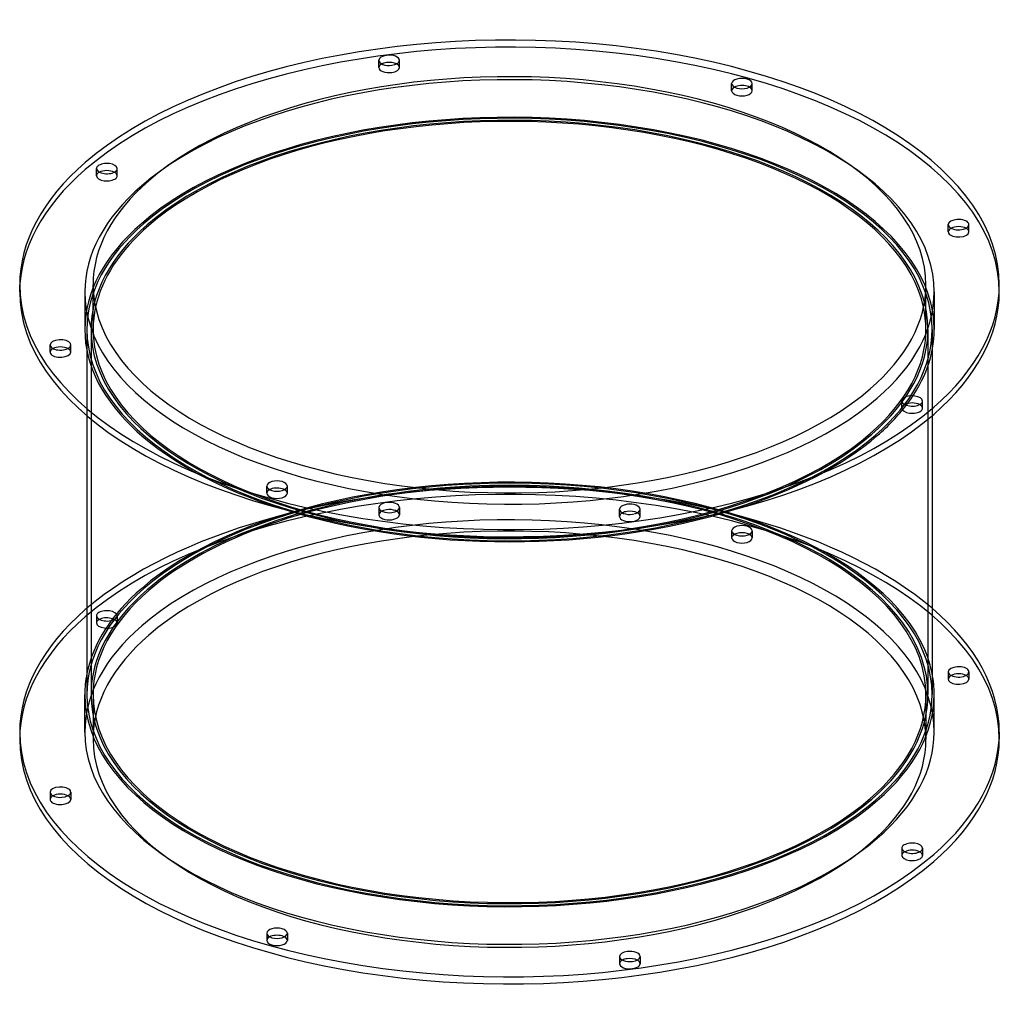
# Model space of a CAD drawing. Header units: millimetres. Extents: x -237 to 237, y -128 to 348.
import ezdxf

# ---------------------------------------------------------------- set-up
doc = ezdxf.new("R2010")
doc.units = ezdxf.units.MM
doc.layers.add('HIDDEN', color=7, linetype='Continuous')
doc.layers.add('THICK', color=7, linetype='Continuous')

msp = doc.modelspace()

# ---------------------------------------------------------------- linework, layer by layer
at = {"layer": 'HIDDEN'}
for p, q in [((-63.23, 325.17), (-63.23, 328.64)), ((-53.23, 325.17), (-53.23, 328.64)), ((107.5, 313.93), (107.5, 317.4)), ((117.5, 313.93), (117.5, 317.4)), ((-199.86, 272.76), (-199.86, 276.22)), ((-189.86, 272.76), (-189.86, 276.22)), ((212.33, 245.62), (212.33, 249.09)), ((222.33, 245.62), (222.33, 249.09)), ((-201.5, 198.32), (-201.5, 219.97)), ((201.5, 198.32), (201.5, 219.97)), ((-205.5, 216.51), (-205.5, 198.32)), ((205.5, 216.51), (205.5, 198.32)), ((-204.5, 198.32), (-204.5, 156.61)), ((-202.5, 198.32), (-202.5, 21.65)), ((202.5, 198.32), (202.5, 21.65)), ((204.5, 198.32), (204.5, 156.61)), ((-222.33, 187.39), (-222.33, 190.85)), ((-212.33, 187.39), (-212.33, 190.85)), ((189.86, 160.26), (189.86, 163.72)), ((199.86, 160.26), (199.86, 163.72)), ((-117.5, 119.08), (-117.5, 122.54)), ((-107.5, 119.08), (-107.5, 122.54)), ((-63.23, 112.13), (-63.23, 108.67)), ((-53.23, 112.13), (-53.23, 108.67)), ((53.23, 107.84), (53.23, 111.3)), ((63.23, 107.84), (63.23, 111.3)), ((107.5, 100.89), (107.5, 97.43)), ((117.5, 100.89), (117.5, 97.43)), ((-199.86, 59.71), (-199.86, 56.25)), ((-189.86, 59.71), (-189.86, 56.25)), ((212.33, 32.58), (212.33, 29.12)), ((222.33, 32.58), (222.33, 29.12)), ((-201.5, 21.65), (-201.5, 0)), ((201.5, 21.65), (201.5, 0)), ((-222.33, -25.65), (-222.33, -29.12)), ((-212.33, -25.65), (-212.33, -29.12)), ((189.86, -52.79), (189.86, -56.25)), ((199.86, -52.79), (199.86, -56.25)), ((-117.5, -93.96), (-117.5, -97.43)), ((-107.5, -93.96), (-107.5, -97.43)), ((53.23, -105.2), (53.23, -108.67)), ((63.23, -105.2), (63.23, -108.67))]:
    msp.add_line(p, q, dxfattribs=at)
for centre, major_axis, start_param, end_param in [((0, 216.51), (237, 0), -0.000001, 2.617994), ((0, 216.51), (-205.5, 0), 3.141591, 5.759587), ((-58.23, 325.17), (5, 0), 2.376202, 3.141499), ((-58.23, 325.17), (5, 0), 3.141499, 4.974188), ((-58.23, 325.17), (5, 0), -1.308997, -0.000094), ((-58.23, 325.17), (5, 0), -0.000094, 0.765391), ((112.5, 313.93), (5, 0), 2.376202, 3.141624), ((112.5, 313.93), (5, 0), 0.000031, 0.765391), ((112.5, 313.93), (5, 0), -3.141561, -2.094395), ((112.5, 313.93), (5, 0), -2.094395, 0.000031), ((0, 198.32), (-205.5, 0), 3.141591, 5.759587), ((0, 198.32), (-204.5, 0), 3.141591, 5.759587), ((0, 198.32), (202.5, 0), -0.000001, 2.617994), ((0, 216.51), (237, 0), 2.617994, 3.141591), ((-194.86, 272.76), (5, 0), 2.617994, 3.141499), ((-194.86, 272.76), (5, 0), 3.141499, 5.759587), ((-194.86, 272.76), (5, 0), 2.376202, 2.617994), ((-194.86, 272.76), (5, 0), -0.000094, 0.765391), ((-194.86, 272.76), (5, 0), -0.523599, -0.000094), ((0, 216.51), (-205.5, 0), -0.523599, -0.000001), ((0, 198.32), (-205.5, 0), -0.523599, -0.000001), ((0, 198.32), (-204.5, 0), -0.523599, -0.000001), ((0, 198.32), (202.5, 0), 2.617994, 3.141591), ((217.33, 245.62), (5, 0), 2.376202, 3.14162), ((217.33, 245.62), (5, 0), -3.141566, -2.879793), ((217.33, 245.62), (5, 0), -2.879793, 0.000027), ((217.33, 245.62), (5, 0), 0.261799, 0.765391), ((217.33, 245.62), (5, 0), 0.000027, 0.261799), ((0, 216.51), (-205.5, 0), -0.000001, 2.617994), ((0, 216.51), (-205.5, 0), 2.617994, 3.141591), ((0, 198.32), (201.5, 0), 3.033938, 3.141591), ((0, 198.32), (201.5, 0), -0.000001, 0.107655), ((0, 198.32), (-205.5, 0), -0.000001, 1.004513), ((0, 198.32), (-204.5, 0), -0.000001, 2.617994), ((0, 198.32), (202.5, 0), 3.141591, 5.759587), ((0, 198.32), (201.5, 0), 3.141591, 5.759587), ((0, 198.32), (201.5, 0), -0.523599, -0.000001), ((0, 198.32), (202.5, 0), -0.523599, -0.000001), ((0, 198.32), (-204.5, 0), 2.617994, 3.141591), ((0, 198.32), (-205.5, 0), 2.785371, 3.141591), ((-217.33, 187.39), (5, 0), 2.376202, 3.14162), ((-217.33, 187.39), (5, 0), -3.141566, -2.879793), ((-217.33, 187.39), (5, 0), -2.879793, 0.000027), ((-217.33, 187.39), (5, 0), 0.261799, 0.765391), ((-217.33, 187.39), (5, 0), 0.000027, 0.261799), ((0, 198.32), (-205.5, 0), 2.617994, 2.776907), ((194.86, 160.26), (5, 0), 2.617994, 3.141499), ((194.86, 160.26), (5, 0), 3.141499, 5.759587), ((194.86, 160.26), (5, 0), 2.376202, 2.617994), ((194.86, 160.26), (5, 0), -0.000094, 0.765391), ((194.86, 160.26), (5, 0), -0.523599, -0.000094), ((0, 198.32), (-205.5, 0), 2.13708, 2.617994), ((0, 21.65), (205.5, 0), 0.098693, 2.617994), ((0, 21.65), (204.5, 0), -0.000001, 2.617994), ((0, 0), (-237, 0), 3.141591, 5.759587), ((0, 3.46), (-237, 0), -2.611716, -0.529877), ((0, 21.65), (-202.5, 0), -1.380098, -0.523599), ((0, 21.65), (-201.5, 0), -1.392896, -0.523599), ((-112.5, 119.08), (5, 0), 2.376202, 3.141624), ((-112.5, 119.08), (5, 0), 0.000031, 0.765391), ((0, 21.65), (-201.5, 0), 3.141591, 4.534489), ((0, 21.65), (-202.5, 0), 3.141591, 4.52169), ((0, 3.46), (205.5, 0), -0.000001, 2.617994), ((-112.5, 119.08), (5, 0), -3.141561, -2.094395), ((-112.5, 119.08), (5, 0), -2.094395, 0.000031), ((-58.23, 112.13), (-5, 0), -1.308997, -0.000094), ((-58.23, 112.13), (-5, 0), 3.141499, 4.974188), ((-58.23, 112.13), (-5, 0), -0.000094, 1.832596), ((-58.23, 108.67), (5, 0), 1.832596, 3.141499), ((-58.23, 108.67), (5, 0), -0.000094, 1.832596), ((-58.23, 112.13), (-5, 0), 1.832596, 3.141499), ((0, 0), (201.5, 0), -0.000001, 2.617994), ((-58.23, 108.67), (5, 0), 3.141499, 4.974188), ((-58.23, 108.67), (5, 0), -1.308997, -0.000094), ((58.23, 107.84), (5, 0), 2.376202, 3.141499), ((58.23, 107.84), (5, 0), 3.141499, 4.974188), ((58.23, 107.84), (5, 0), -1.308997, -0.000094), ((58.23, 107.84), (5, 0), -0.000094, 0.765391), ((112.5, 100.89), (-5, 0), -2.094395, 0.000031), ((112.5, 100.89), (-5, 0), 0.000031, 1.047198), ((112.5, 100.89), (-5, 0), 1.047198, 3.141624), ((112.5, 100.89), (-5, 0), -3.141561, -2.094395), ((112.5, 97.43), (5, 0), 1.047198, 3.141624), ((112.5, 97.43), (5, 0), -3.141561, -2.094395), ((112.5, 97.43), (5, 0), -2.094395, 0.000031), ((112.5, 97.43), (5, 0), 0.000031, 1.047198), ((0, 21.65), (205.5, 0), 2.617994, 3.0429), ((0, 21.65), (204.5, 0), 2.617994, 3.141591), ((0, 21.65), (-202.5, 0), -0.523599, -0.000001), ((0, 21.65), (-201.5, 0), -0.523599, -0.000001), ((-194.86, 59.71), (-5, 0), 3.141499, 5.759587), ((0, 0), (-237, 0), -0.523599, -0.000001), ((-194.86, 59.71), (-5, 0), -0.523599, -0.000094), ((-194.86, 59.71), (-5, 0), -0.000094, 2.617994), ((-194.86, 56.25), (5, 0), 2.617994, 3.141499), ((-194.86, 56.25), (5, 0), -0.000094, 2.617994), ((-194.86, 59.71), (-5, 0), 2.617994, 3.141499), ((0, 3.46), (205.5, 0), 2.617994, 3.141591), ((-194.86, 56.25), (5, 0), 3.141499, 5.759587), ((-194.86, 56.25), (5, 0), -0.523599, -0.000094), ((0, 0), (201.5, 0), 2.617994, 3.141591), ((217.33, 29.12), (5, 0), 2.376202, 3.14162), ((217.33, 29.12), (5, 0), -3.141566, -2.879793), ((217.33, 29.12), (5, 0), -2.879793, 0.000027), ((217.33, 29.12), (5, 0), 0.261799, 0.765391), ((217.33, 29.12), (5, 0), 0.000027, 0.261799), ((0, 21.65), (-202.5, 0), -0.000001, 2.617994), ((0, 21.65), (-201.5, 0), -0.000001, 2.617994), ((0, 21.65), (-201.5, 0), 2.617994, 3.141591), ((0, 21.65), (-202.5, 0), 2.617994, 3.141591), ((0, 0), (201.5, 0), 3.141591, 5.759587), ((0, 0), (201.5, 0), -0.523599, -0.000001), ((-217.33, -29.12), (5, 0), 2.376202, 3.14162), ((-217.33, -29.12), (5, 0), 0.261799, 0.765391), ((-217.33, -29.12), (5, 0), 0.000027, 0.261799), ((-217.33, -29.12), (5, 0), -3.141566, -2.879793), ((-217.33, -29.12), (5, 0), -2.879793, 0.000027), ((194.86, -56.25), (5, 0), 2.617994, 3.141499), ((194.86, -56.25), (5, 0), 3.141499, 5.759587), ((194.86, -56.25), (5, 0), 2.376202, 2.617994), ((194.86, -56.25), (5, 0), -0.000094, 0.765391), ((194.86, -56.25), (5, 0), -0.523599, -0.000094), ((-112.5, -97.43), (5, 0), 2.376202, 3.141624), ((-112.5, -97.43), (5, 0), -3.141561, -2.094395), ((-112.5, -97.43), (5, 0), -2.094395, 0.000031), ((-112.5, -97.43), (5, 0), 0.000031, 0.765391), ((58.23, -108.67), (5, 0), 2.376202, 3.141499), ((58.23, -108.67), (5, 0), 3.141499, 4.974188), ((58.23, -108.67), (5, 0), -1.308997, -0.000094), ((58.23, -108.67), (5, 0), -0.000094, 0.765391)]:
    msp.add_ellipse(centre, major_axis=major_axis, ratio=0.5, start_param=start_param, end_param=end_param, dxfattribs=at)
at = {"layer": 'THICK'}
for p, q in [((-237, 216.51), (-237, 219.97)), ((237, 216.51), (237, 219.97)), ((-204.5, 156.61), (-204.5, 21.65)), ((204.5, 156.61), (204.5, 21.65)), ((-205.5, 3.46), (-205.5, 21.65)), ((205.5, 3.46), (205.5, 21.65)), ((-237, 3.46), (-237, 0)), ((237, 3.46), (237, 0))]:
    msp.add_line(p, q, dxfattribs=at)
for centre, major_axis, start_param, end_param in [((0, 219.97), (237, 0), -0.000001, 2.617994), ((0, 219.97), (-201.5, 0), 3.141591, 5.759587), ((-58.23, 328.64), (-5, 0), -1.308997, -0.000094), ((-58.23, 328.64), (-5, 0), 3.141499, 4.974188), ((-58.23, 328.64), (-5, 0), -0.000094, 1.832596), ((-58.23, 325.17), (5, 0), 1.832596, 2.376202), ((-58.23, 325.17), (5, 0), 0.765391, 1.832596), ((-58.23, 328.64), (-5, 0), 1.832596, 3.141499), ((112.5, 317.4), (-5, 0), -2.094395, 0.000031), ((112.5, 317.4), (-5, 0), -3.141561, -2.094395), ((112.5, 317.4), (-5, 0), 0.000031, 1.047198), ((112.5, 313.93), (5, 0), 1.047198, 2.376202), ((112.5, 317.4), (-5, 0), 1.047198, 3.141624), ((112.5, 313.93), (5, 0), 0.765391, 1.047198), ((0, 198.32), (201.5, 0), 0.107655, 2.617994), ((0, 219.97), (237, 0), 2.617994, 3.141591), ((-194.86, 276.22), (-5, 0), -0.523599, -0.000094), ((-194.86, 276.22), (-5, 0), 3.141499, 5.759587), ((-194.86, 276.22), (-5, 0), -0.000094, 2.617994), ((-194.86, 272.76), (5, 0), 0.765391, 2.376202), ((-194.86, 276.22), (-5, 0), 2.617994, 3.141499), ((0, 219.97), (-201.5, 0), -0.523599, -0.000001), ((0, 198.32), (201.5, 0), 2.617994, 3.033938), ((217.33, 249.09), (-5, 0), -2.879793, 0.000027), ((217.33, 249.09), (-5, 0), 0.000027, 0.261799), ((217.33, 249.09), (-5, 0), 0.261799, 3.14162), ((217.33, 245.62), (5, 0), 0.765391, 2.376202), ((217.33, 249.09), (-5, 0), -3.141566, -2.879793), ((0, 219.97), (237, 0), 3.141591, 5.759587), ((0, 219.97), (-201.5, 0), -0.000001, 2.617994), ((0, 219.97), (-201.5, 0), 2.617994, 3.141591), ((0, 219.97), (237, 0), -0.523599, -0.000001), ((0, 216.51), (237, 0), 3.141591, 5.759587), ((0, 216.51), (237, 0), -0.523599, -0.000001), ((-217.33, 190.85), (-5, 0), -2.879793, 0.000027), ((-217.33, 190.85), (-5, 0), 0.000027, 0.261799), ((-217.33, 190.85), (-5, 0), 0.261799, 3.14162), ((-217.33, 190.85), (-5, 0), -3.141566, -2.879793), ((-217.33, 187.39), (5, 0), 0.765391, 2.376202), ((194.86, 163.72), (-5, 0), -0.523599, -0.000094), ((194.86, 163.72), (-5, 0), -0.000094, 2.617994), ((194.86, 163.72), (-5, 0), 3.141499, 5.759587), ((194.86, 160.26), (5, 0), 0.765391, 2.376202), ((0, 198.32), (-205.5, 0), 2.776907, 2.785371), ((194.86, 163.72), (-5, 0), 2.617994, 3.141499), ((-112.5, 122.54), (-5, 0), -2.094395, 0.000031), ((-112.5, 122.54), (-5, 0), -3.141561, -2.094395), ((-112.5, 122.54), (-5, 0), 0.000031, 1.047198), ((-112.5, 119.08), (5, 0), 1.047198, 2.376202), ((-112.5, 122.54), (-5, 0), 1.047198, 3.141624), ((-112.5, 119.08), (5, 0), 0.765391, 1.047198), ((0, 21.65), (-202.5, 0), -1.761495, -1.380098), ((0, 21.65), (-201.5, 0), -1.748696, -1.392896), ((0, 198.32), (-205.5, 0), 1.004513, 2.13708), ((58.23, 111.3), (-5, 0), -1.308997, -0.000094), ((58.23, 111.3), (-5, 0), -0.000094, 1.832596), ((58.23, 107.84), (5, 0), 1.832596, 2.376202), ((58.23, 111.3), (-5, 0), 3.141499, 4.974188), ((58.23, 107.84), (5, 0), 0.765391, 1.832596), ((58.23, 111.3), (-5, 0), 1.832596, 3.141499), ((0, 3.46), (-237, 0), -0.523599, -0.000001), ((0, 3.46), (-237, 0), -0.529877, -0.523599), ((0, 3.46), (-237, 0), 3.141591, 3.67147), ((217.33, 32.58), (-5, 0), -2.879793, 0.000027), ((0, 21.65), (205.5, 0), 3.0429, 3.141591), ((0, 21.65), (205.5, 0), -0.000001, 0.098693), ((217.33, 32.58), (-5, 0), 0.000027, 0.261799), ((217.33, 32.58), (-5, 0), 0.261799, 3.14162), ((217.33, 29.12), (5, 0), 0.765391, 2.376202), ((217.33, 32.58), (-5, 0), -3.141566, -2.879793), ((0, 21.65), (205.5, 0), 3.141591, 5.759587), ((0, 21.65), (204.5, 0), 3.141591, 5.759587), ((0, 21.65), (204.5, 0), -0.523599, -0.000001), ((0, 21.65), (205.5, 0), -0.523599, -0.000001), ((0, 3.46), (-237, 0), -0.000001, 2.617994), ((0, 0), (-237, 0), -0.000001, 2.617994), ((0, 3.46), (205.5, 0), 3.141591, 5.759587), ((0, 3.46), (205.5, 0), -0.523599, -0.000001), ((0, 3.46), (-237, 0), 2.617994, 3.141591), ((0, 0), (-237, 0), 2.617994, 3.141591), ((-217.33, -25.65), (-5, 0), -2.879793, 0.000027), ((-217.33, -25.65), (-5, 0), 0.000027, 0.261799), ((-217.33, -25.65), (-5, 0), 0.261799, 3.14162), ((-217.33, -29.12), (5, 0), 0.765391, 2.376202), ((-217.33, -25.65), (-5, 0), -3.141566, -2.879793), ((194.86, -52.79), (-5, 0), -0.523599, -0.000094), ((194.86, -52.79), (-5, 0), 3.141499, 5.759587), ((194.86, -52.79), (-5, 0), -0.000094, 2.617994), ((194.86, -56.25), (5, 0), 0.765391, 2.376202), ((194.86, -52.79), (-5, 0), 2.617994, 3.141499), ((-112.5, -93.96), (-5, 0), -2.094395, 0.000031), ((-112.5, -93.96), (-5, 0), 0.000031, 1.047198), ((-112.5, -97.43), (5, 0), 1.047198, 2.376202), ((-112.5, -93.96), (-5, 0), 1.047198, 3.141624), ((-112.5, -93.96), (-5, 0), -3.141561, -2.094395), ((-112.5, -97.43), (5, 0), 0.765391, 1.047198), ((58.23, -105.2), (-5, 0), -1.308997, -0.000094), ((58.23, -105.2), (-5, 0), 3.141499, 4.974188), ((58.23, -105.2), (-5, 0), -0.000094, 1.832596), ((58.23, -108.67), (5, 0), 1.832596, 2.376202), ((58.23, -108.67), (5, 0), 0.765391, 1.832596), ((58.23, -105.2), (-5, 0), 1.832596, 3.141499)]:
    msp.add_ellipse(centre, major_axis=major_axis, ratio=0.5, start_param=start_param, end_param=end_param, dxfattribs=at)

doc.saveas('drawing.dxf')
